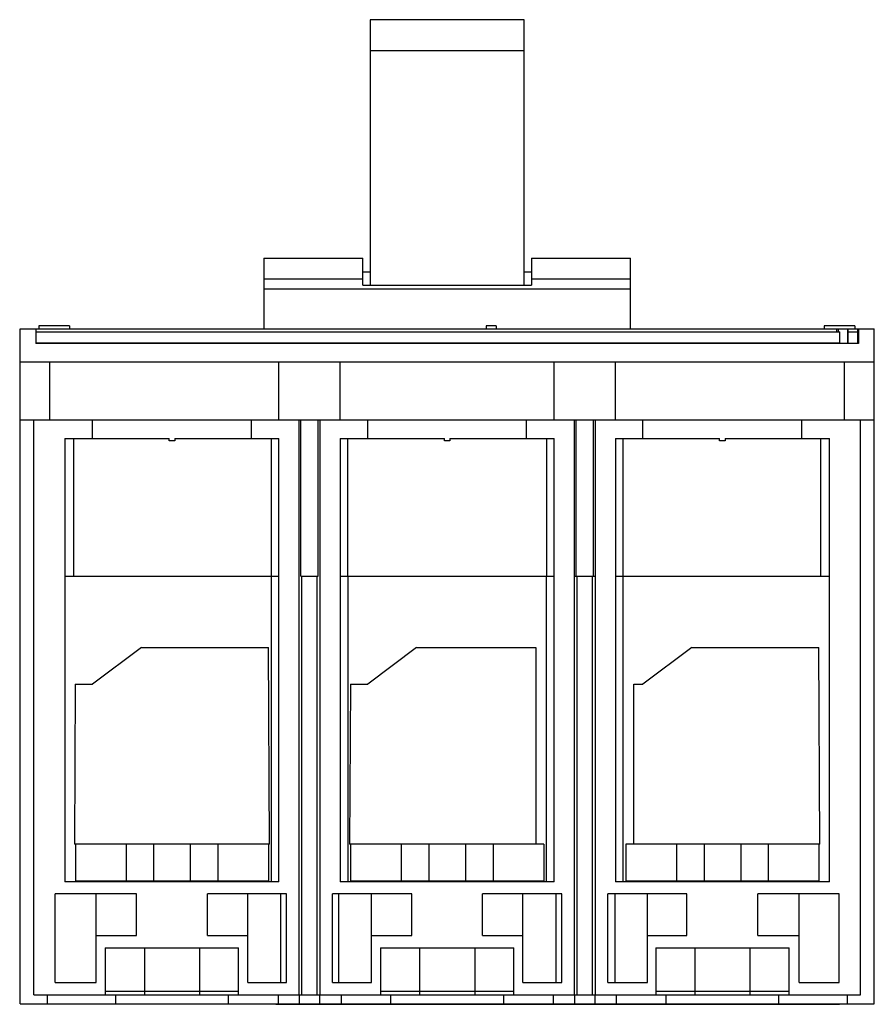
# Model space of a CAD drawing. Header units: millimetres. Extents: x 21 to 161, y 45 to 206.
import ezdxf

# ---------------------------------------------------------------- set-up
doc = ezdxf.new("R2010")
doc.units = ezdxf.units.MM
doc.header["$LTSCALE"] = 16.285705
doc.layers.get('0').update_dxf_attribs({"linetype": 'CONTINUOUS'})

msp = doc.modelspace()

# ---------------------------------------------------------------- linework, layer by layer
at = {"color": 7, "linetype": 'Continuous'}
for p, q in [((78.2, 206.06), (78.2, 162.63)), ((103.4, 206.06), (78.2, 206.06)), ((103.4, 162.63), (103.4, 206.06)), ((103.4, 200.97), (78.2, 200.97)), ((60.8, 167.06), (60.8, 155.51)), ((60.8, 167.06), (77, 167.06)), ((77, 162.63), (77, 167.06)), ((104.6, 167.06), (104.6, 162.63)), ((104.6, 167.06), (120.8, 167.06)), ((120.8, 155.51), (120.8, 167.06)), ((78.2, 164.76), (77, 164.76)), ((104.6, 164.76), (103.4, 164.76)), ((77, 163.63), (60.8, 163.63)), ((120.8, 163.63), (104.6, 163.63)), ((60.8, 162.06), (120.8, 162.06)), ((77, 162.63), (104.6, 162.63)), ((20.9, 155.51), (20.9, 150.46)), ((20.95, 45.06), (20.95, 155.51)), ((20.95, 155.51), (154.72, 155.51)), ((23.55, 155.51), (23.55, 153.11)), ((23.55, 155.01), (155, 155.01)), ((24.05, 156.01), (24.05, 155.51)), ((29.05, 156.01), (24.05, 156.01)), ((29.05, 156.01), (29.05, 155.51)), ((97.2, 156.01), (97.2, 155.51)), ((98.8, 156.01), (97.2, 156.01)), ((98.8, 156.01), (98.8, 155.51)), ((157.45, 156.01), (152.45, 156.01)), ((152.45, 156.01), (152.45, 155.51)), ((154.5, 155.01), (154.5, 155.51)), ((154.75, 155.51), (160.65, 155.51)), ((154.75, 155.51), (154.75, 155.01)), ((155, 153.16), (155, 155.01)), ((156.25, 155.51), (156.25, 153.11)), ((156.4, 153.16), (156.4, 155.51)), ((156.4, 155.01), (157.95, 155.01)), ((157.45, 156.01), (157.45, 155.51)), ((157.95, 153.16), (157.95, 155.51)), ((158.05, 154.81), (157.95, 154.81)), ((158.05, 155.51), (158.05, 153.11)), ((160.65, 45.06), (160.65, 155.51)), ((155, 153.16), (23.55, 153.16)), ((158.05, 153.11), (23.55, 153.11)), ((95.35, 153.16), (95.35, 153.11)), ((101.85, 153.16), (101.85, 153.11)), ((154.75, 153.16), (154.75, 153.11)), ((156.25, 153.46), (156.4, 153.46)), ((156.25, 153.16), (158.05, 153.16)), ((158.05, 153.31), (157.95, 153.31)), ((20.95, 150.11), (160.65, 150.11)), ((25.8, 140.61), (25.8, 150.11)), ((63.3, 140.61), (63.3, 150.11)), ((73.3, 140.61), (73.3, 150.11)), ((108.3, 140.61), (108.3, 150.11)), ((118.3, 140.61), (118.3, 150.11)), ((155.8, 140.61), (155.8, 150.11)), ((20.95, 140.61), (160.65, 140.61)), ((23.2, 46.56), (23.2, 140.61)), ((32.8, 137.56), (32.8, 140.61)), ((58.8, 137.56), (58.8, 140.61)), ((66.55, 140.61), (66.55, 46.56)), ((66.87, 115.06), (66.87, 140.61)), ((69.72, 115.06), (69.72, 140.61)), ((70.05, 46.56), (70.05, 140.61)), ((77.8, 137.56), (77.8, 140.61)), ((103.8, 137.56), (103.8, 140.61)), ((111.55, 140.61), (111.55, 46.56)), ((111.87, 115.06), (111.87, 140.61)), ((114.72, 115.06), (114.72, 140.61)), ((115.05, 46.56), (115.05, 140.61)), ((122.8, 137.56), (122.8, 140.61)), ((148.8, 137.56), (148.8, 140.61)), ((158.4, 46.56), (158.4, 140.61)), ((28.3, 137.56), (28.3, 65.06)), ((28.3, 137.56), (45.36, 137.56)), ((29.7, 137.56), (29.7, 115.06)), ((45.36, 137.16), (45.36, 137.56)), ((46.24, 137.16), (45.36, 137.16)), ((46.24, 137.56), (46.24, 137.16)), ((46.24, 137.56), (63.3, 137.56)), ((62.1, 115.06), (62.1, 137.56)), ((63.3, 65.06), (63.3, 137.56)), ((73.3, 137.56), (73.3, 65.06)), ((73.3, 137.56), (90.36, 137.56)), ((74.5, 137.56), (74.5, 115.06)), ((90.36, 137.16), (90.36, 137.56)), ((91.24, 137.16), (90.36, 137.16)), ((91.24, 137.56), (91.24, 137.16)), ((91.24, 137.56), (108.3, 137.56)), ((107.1, 115.06), (107.1, 137.56)), ((108.3, 65.06), (108.3, 137.56)), ((118.3, 137.56), (135.36, 137.56)), ((118.3, 137.56), (118.3, 65.06)), ((119.5, 137.56), (119.5, 115.06)), ((135.36, 137.16), (135.36, 137.56)), ((136.24, 137.16), (135.36, 137.16)), ((136.24, 137.56), (153.3, 137.56)), ((136.24, 137.56), (136.24, 137.16)), ((151.9, 115.06), (151.9, 137.56)), ((153.3, 65.06), (153.3, 137.56)), ((28.3, 115.06), (63.3, 115.06)), ((62.05, 65.06), (62.05, 115.06)), ((66.87, 115.06), (69.73, 115.06)), ((67.06, 46.56), (67.05, 115.06)), ((69.53, 46.56), (69.53, 115.06)), ((73.3, 115.06), (108.3, 115.06)), ((74.55, 115.06), (74.55, 65.06)), ((107.05, 65.06), (107.05, 115.06)), ((111.55, 115.06), (114.72, 115.06)), ((112.05, 46.56), (112.05, 115.06)), ((114.55, 46.56), (114.55, 115.06)), ((114.73, 115.06), (115.05, 115.06)), ((118.3, 115.06), (153.3, 115.06)), ((119.55, 115.06), (119.55, 65.06)), ((40.8, 103.36), (32.8, 97.36)), ((40.8, 103.36), (61.58, 103.36)), ((61.74, 71.21), (61.58, 103.36)), ((85.8, 103.36), (77.8, 97.36)), ((85.8, 103.36), (105.3, 103.36)), ((105.3, 103.36), (105.3, 71.21)), ((130.8, 103.36), (122.8, 97.36)), ((130.8, 103.36), (151.58, 103.36)), ((151.74, 71.21), (151.58, 103.36)), ((29.99, 97.36), (29.85, 71.21)), ((29.99, 97.36), (32.8, 97.36)), ((74.99, 97.36), (74.85, 71.21)), ((74.99, 97.36), (77.8, 97.36)), ((121.3, 97.36), (122.8, 97.36)), ((121.3, 71.21), (121.3, 97.36)), ((61.74, 71.21), (29.85, 71.21)), ((30, 71.21), (30, 65.21)), ((38.3, 71.21), (38.3, 65.21)), ((42.8, 71.21), (42.8, 65.21)), ((48.8, 71.21), (48.8, 65.21)), ((53.3, 71.21), (53.3, 65.21)), ((61.6, 71.21), (61.6, 65.21)), ((106.6, 71.21), (74.85, 71.21)), ((75, 71.21), (75, 65.21)), ((83.3, 71.21), (83.3, 65.21)), ((87.8, 71.21), (87.8, 65.21)), ((93.8, 71.21), (93.8, 65.21)), ((98.3, 71.21), (98.3, 65.21)), ((106.6, 71.21), (106.6, 65.21)), ((151.74, 71.21), (120, 71.21)), ((120, 71.21), (120, 65.21)), ((128.3, 71.21), (128.3, 65.21)), ((132.8, 71.21), (132.8, 65.21)), ((138.8, 71.21), (138.8, 65.21)), ((143.3, 71.21), (143.3, 65.21)), ((151.6, 71.21), (151.6, 65.21)), ((63.3, 65.06), (28.3, 65.06)), ((30, 65.21), (61.6, 65.21)), ((108.3, 65.06), (73.3, 65.06)), ((75, 65.21), (106.6, 65.21)), ((153.3, 65.06), (118.3, 65.06)), ((120, 65.21), (151.6, 65.21)), ((26.7, 48.56), (26.7, 63.06)), ((40, 63.06), (26.7, 63.06)), ((33.4, 48.56), (33.4, 63.06)), ((40, 56.26), (40, 63.06)), ((64.55, 63.06), (51.6, 63.06)), ((51.6, 56.26), (51.6, 63.06)), ((58.2, 48.56), (58.2, 63.06)), ((63.55, 63.06), (63.55, 48.56)), ((64.55, 48.56), (64.55, 63.06)), ((85, 63.06), (72.05, 63.06)), ((72.05, 48.56), (72.05, 63.06)), ((73.05, 63.06), (73.05, 48.56)), ((78.4, 48.56), (78.4, 63.06)), ((85, 56.26), (85, 63.06)), ((109.55, 63.06), (96.6, 63.06)), ((96.6, 56.26), (96.6, 63.06)), ((103.2, 48.56), (103.2, 63.06)), ((108.55, 63.06), (108.55, 48.56)), ((109.55, 48.56), (109.55, 63.06)), ((130, 63.06), (117.05, 63.06)), ((117.05, 48.56), (117.05, 63.06)), ((118.22, 63.06), (118.22, 48.56)), ((123.57, 48.56), (123.57, 63.06)), ((130, 56.26), (130, 63.06)), ((154.9, 63.06), (141.6, 63.06)), ((141.6, 56.26), (141.6, 63.06)), ((148.37, 48.56), (148.37, 63.06)), ((154.9, 48.56), (154.9, 63.06)), ((33.4, 56.26), (40, 56.26)), ((51.6, 56.26), (58.2, 56.26)), ((78.4, 56.26), (85, 56.26)), ((96.6, 56.26), (103.2, 56.26)), ((123.57, 56.26), (130, 56.26)), ((141.6, 56.26), (148.37, 56.26)), ((34.9, 54.26), (56.7, 54.26)), ((34.9, 54.26), (34.9, 46.56)), ((41.28, 54.26), (41.28, 46.56)), ((50.31, 54.26), (50.31, 46.56)), ((56.7, 46.56), (56.7, 54.26)), ((79.9, 54.26), (101.7, 54.26)), ((79.9, 54.26), (79.9, 46.56)), ((86.28, 54.26), (86.28, 46.56)), ((95.31, 54.26), (95.31, 46.56)), ((101.7, 46.56), (101.7, 54.26)), ((124.9, 54.26), (146.7, 54.26)), ((124.9, 54.26), (124.9, 46.56)), ((131.28, 54.26), (131.28, 46.56)), ((140.31, 54.26), (140.31, 46.56)), ((146.7, 46.56), (146.7, 54.26)), ((26.7, 48.56), (33.4, 48.56)), ((58.2, 48.56), (64.55, 48.56)), ((72.05, 48.56), (78.4, 48.56)), ((103.2, 48.56), (109.55, 48.56)), ((117.05, 48.56), (123.57, 48.56)), ((148.37, 48.56), (154.9, 48.56)), ((34.9, 47.16), (56.7, 47.16)), ((79.9, 47.16), (101.7, 47.16)), ((124.9, 47.16), (146.7, 47.16)), ((23.2, 46.56), (158.4, 46.56)), ((25.4, 46.56), (25.4, 45.06)), ((36.61, 45.06), (36.61, 46.56)), ((54.99, 46.56), (54.99, 45.06)), ((63.15, 46.56), (63.15, 45.06)), ((66.65, 45.06), (66.65, 46.56)), ((69.95, 46.56), (69.95, 45.06)), ((73.45, 46.56), (73.45, 45.06)), ((81.61, 45.06), (81.61, 46.56)), ((99.99, 46.56), (99.99, 45.06)), ((108.15, 46.56), (108.15, 45.06)), ((111.65, 45.06), (111.65, 46.56)), ((114.95, 46.56), (114.95, 45.06)), ((118.45, 46.56), (118.45, 45.06)), ((126.61, 45.06), (126.61, 46.56)), ((144.99, 46.56), (144.99, 45.06)), ((156.2, 46.56), (156.2, 45.06)), ((20.95, 45.06), (160.65, 45.06)), ((62.8, 45), (62.8, 45.06)), ((62.8, 45), (154.95, 45)), ((64.11, 45), (64.11, 45.06)), ((71.3, 45), (71.3, 45.06)), ((75.8, 45), (75.8, 45.06)), ((109.43, 45), (109.43, 45.06)), ((117.16, 45.06), (117.16, 45)), ((154.95, 45), (154.95, 45.06))]:
    msp.add_line(p, q, dxfattribs=at)

doc.saveas('drawing.dxf')
